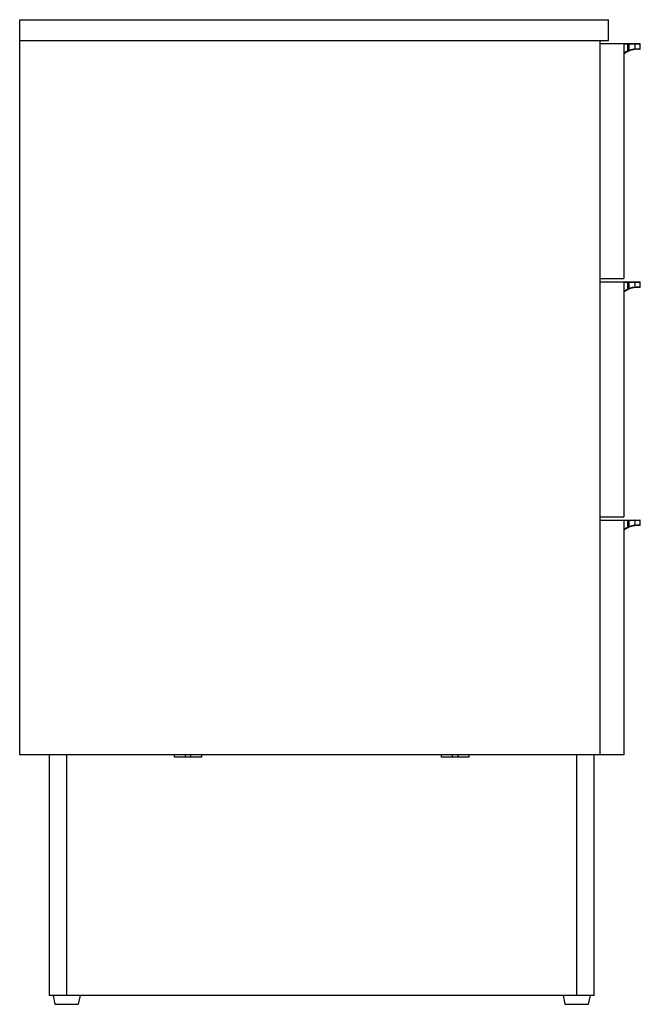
# Paper-space layout '_Left' of a CAD drawing. Header units: millimetres. Extents: x -530 to 37, y -550 to 350.
import ezdxf

# ---------------------------------------------------------------- set-up
doc = ezdxf.new("R2010")
doc.units = ezdxf.units.MM

psp = doc.layouts.new('_Left')

# ---------------------------------------------------------------- linework, layer by layer
at = {"color": 7, "linetype": 'Continuous', "lineweight": 25}
for p, q in [((-530, -322), (-530, 350)), ((-530, 350), (7.94, 350)), ((7.94, 331), (7.94, 350)), ((-530, 331), (7.94, 331)), ((0, 331), (0, -322)), ((36.5, 328), (0, 328)), ((22, 328), (22, 113.33)), ((37, 327.5), (22, 327.5)), ((25.28, 327.5), (25.28, 321.39)), ((26.72, 322.01), (26.72, 327.5)), ((32.07, 327.5), (32.07, 323.33)), ((37, 323.5), (37, 327.5)), ((36.5, 323), (34.36, 323)), ((0, 113.33), (22, 113.33)), ((0, 110.33), (36.5, 110.33)), ((22, 110.33), (22, -104.33)), ((37, 109.83), (22, 109.83)), ((25.28, 109.83), (25.28, 103.73)), ((26.72, 104.34), (26.72, 109.83)), ((32.07, 109.83), (32.07, 105.66)), ((37, 105.83), (37, 109.83)), ((36.5, 105.33), (34.36, 105.33)), ((0, -104.33), (22, -104.33)), ((0, -107.33), (36.5, -107.33)), ((22, -107.33), (22, -322)), ((37, -107.83), (22, -107.83)), ((25.28, -107.83), (25.28, -113.94)), ((26.72, -113.33), (26.72, -107.83)), ((32.07, -107.83), (32.07, -112)), ((37, -111.83), (37, -107.83)), ((36.5, -112.33), (34.36, -112.33)), ((22, -322), (-530, -322)), ((-503, -322), (-503, -542)), ((-487, -542), (-487, -322)), ((-388.5, -324), (-388.5, -322)), ((-363.5, -324), (-388.5, -324)), ((-378.5, -324), (-378.5, -322)), ((-373.5, -324), (-373.5, -322)), ((-363.5, -324), (-363.5, -322)), ((-144.5, -324), (-144.5, -322)), ((-134.5, -324), (-134.5, -322)), ((-129.5, -324), (-129.5, -322)), ((-119.5, -324), (-119.5, -322)), ((-21, -542), (-21, -322)), ((-5, -542), (-5, -322)), ((-119.5, -324), (-144.5, -324)), ((-5, -542), (-503, -542)), ((-499.5, -542), (-497.8, -550)), ((-476.2, -550), (-474.5, -542)), ((-33.5, -542), (-31.8, -550)), ((-10.2, -550), (-8.5, -542)), ((-497.8, -550), (-476.2, -550)), ((-31.8, -550), (-10.2, -550))]:
    psp.add_line(p, q, dxfattribs=at)
at = {"color": 8, "linetype": 'Continuous', "lineweight": 25}
for p, q in [((34.8, 323.5), (37, 323.5)), ((34.8, 105.83), (37, 105.83)), ((34.8, -111.83), (37, -111.83))]:
    psp.add_line(p, q, dxfattribs=at)
at = {"color": 7, "linetype": 'Continuous', "lineweight": 25}
for centre, radius, start, end in [((27.4, 327.62), 2.12, 169.78935, 183.37141), ((24.6, 327.62), 2.12, 356.62859, 10.21065), ((31.63, 327.57), 0.445, 351.51773, 77.64509), ((36.5, 327.5), 0.5, 0, 90), ((27.52, 322.35), 2.44, 203.14098, 215.24694), ((24.71, 321.07), 2.21, 12.39767, 25.1047), ((31.65, 323.24), 0.428, 288.83944, 12.20452), ((34.33, 323.47), 0.469, 274.58616, 3.9482), ((36.5, 323.5), 0.5, 270, 360), ((27.4, 109.96), 2.12, 169.78935, 183.37141), ((24.6, 109.96), 2.12, 356.62859, 10.21065), ((31.63, 109.9), 0.445, 351.51773, 77.64509), ((36.5, 109.83), 0.5, 0, 90), ((27.52, 104.68), 2.44, 203.14098, 215.24694), ((24.71, 103.4), 2.21, 12.39767, 25.1047), ((31.65, 105.57), 0.428, 288.83944, 12.20452), ((34.33, 105.8), 0.469, 274.58616, 3.9482), ((36.5, 105.83), 0.5, 270, 360), ((27.4, -107.71), 2.12, 169.78935, 183.37141), ((24.6, -107.71), 2.12, 356.62859, 10.21065), ((31.63, -107.77), 0.445, 351.51773, 77.64509), ((36.5, -107.83), 0.5, 0, 90), ((27.52, -112.98), 2.44, 203.14098, 215.24694), ((24.71, -114.26), 2.21, 12.39767, 25.1047), ((31.65, -112.09), 0.428, 288.83944, 12.20452), ((34.33, -111.87), 0.469, 274.58616, 3.9482), ((36.5, -111.83), 0.5, 270, 360)]:
    psp.add_arc(centre, radius, start, end, dxfattribs=at)
at = {"color": 8, "linetype": 'Continuous', "lineweight": 25}
for points in [[(22, 319.49), (22.32, 319.72), (23.31, 320.42), (24.49, 321), (25.28, 321.39)], [(22, 101.82), (22.32, 102.05), (23.31, 102.75), (24.49, 103.33), (25.28, 103.73)], [(22, -115.84), (22.32, -115.62), (23.31, -114.92), (24.49, -114.33), (25.28, -113.94)]]:
    psp.add_open_spline(points, degree=3, knots=[0, 0, 0, 0, 0.326257, 1, 1, 1, 1], dxfattribs=at)
at = {"color": 7, "linetype": 'Continuous', "lineweight": 25}
for points, knots in [([(25.53, 320.94), (24.68, 320.49), (23.36, 319.79), (22.35, 318.96), (22, 318.67)], [0, 0, 0, 0, 0.652613, 1, 1, 1, 1]), ([(26.72, 322.01), (27.2, 322.19), (27.67, 322.35), (28.39, 322.57), (28.62, 322.64), (29.09, 322.77), (29.33, 322.82), (30.02, 322.99), (30.46, 323.08), (31.3, 323.23), (31.7, 323.28), (32.07, 323.33)], [0, 0, 0, 0, 0.25, 0.25, 0.375, 0.375, 0.5, 0.5, 0.75, 0.75, 1, 1, 1, 1]), ([(31.79, 322.83), (31.49, 322.8), (31.18, 322.75), (30.52, 322.63), (30.18, 322.56), (29.46, 322.39), (29.09, 322.3), (28.34, 322.08), (27.96, 321.95), (27.59, 321.82)], [0, 0, 0, 0, 0.25, 0.25, 0.5, 0.5, 0.75, 0.75, 1, 1, 1, 1]), ([(25.53, 103.28), (24.68, 102.82), (23.36, 102.12), (22.35, 101.29), (22, 101)], [0, 0, 0, 0, 0.652613, 1, 1, 1, 1]), ([(26.72, 104.34), (27.2, 104.52), (27.67, 104.69), (28.39, 104.9), (28.62, 104.97), (29.09, 105.1), (29.33, 105.16), (30.02, 105.32), (30.46, 105.41), (31.3, 105.56), (31.7, 105.62), (32.07, 105.66)], [0, 0, 0, 0, 0.25, 0.25, 0.375, 0.375, 0.5, 0.5, 0.75, 0.75, 1, 1, 1, 1]), ([(31.79, 105.17), (31.49, 105.13), (31.18, 105.08), (30.52, 104.96), (30.18, 104.89), (29.46, 104.73), (29.09, 104.63), (28.34, 104.41), (27.96, 104.29), (27.59, 104.15)], [0, 0, 0, 0, 0.25, 0.25, 0.5, 0.5, 0.75, 0.75, 1, 1, 1, 1]), ([(25.53, -114.39), (24.68, -114.84), (23.36, -115.54), (22.35, -116.38), (22, -116.67)], [0, 0, 0, 0, 0.652613, 1, 1, 1, 1]), ([(26.72, -113.33), (27.2, -113.14), (27.67, -112.98), (28.39, -112.76), (28.62, -112.7), (29.09, -112.57), (29.33, -112.51), (30.02, -112.34), (30.46, -112.26), (31.3, -112.11), (31.7, -112.05), (32.07, -112)], [0, 0, 0, 0, 0.25, 0.25, 0.375, 0.375, 0.5, 0.5, 0.75, 0.75, 1, 1, 1, 1]), ([(31.79, -112.5), (31.49, -112.54), (31.18, -112.59), (30.52, -112.7), (30.18, -112.77), (29.46, -112.94), (29.09, -113.04), (28.34, -113.26), (27.96, -113.38), (27.59, -113.52)], [0, 0, 0, 0, 0.25, 0.25, 0.5, 0.5, 0.75, 0.75, 1, 1, 1, 1])]:
    psp.add_open_spline(points, degree=3, knots=knots, dxfattribs=at)
for points in [[(25.28, 321.39), (25.75, 321.62), (26.23, 321.82), (26.72, 322.01)], [(26.25, 321.28), (26.01, 321.17), (25.77, 321.06), (25.53, 320.94)], [(25.53, 320.94), (25.77, 321.06), (26.01, 321.17), (26.25, 321.28)], [(26.87, 321.54), (26.67, 321.46), (26.46, 321.37), (26.25, 321.28)], [(27.59, 321.82), (27.35, 321.73), (27.11, 321.64), (26.87, 321.54)], [(31.85, 322.84), (31.83, 322.84), (31.81, 322.84), (31.79, 322.83)], [(34.36, 323), (33.67, 323), (32.84, 322.97), (31.85, 322.84)], [(32.07, 323.33), (33.13, 323.46), (34.04, 323.5), (34.8, 323.5)], [(25.28, 103.73), (25.75, 103.95), (26.23, 104.15), (26.72, 104.34)], [(26.25, 103.61), (26.01, 103.51), (25.77, 103.39), (25.53, 103.28)], [(25.53, 103.28), (25.77, 103.39), (26.01, 103.51), (26.25, 103.61)], [(26.87, 103.88), (26.67, 103.79), (26.46, 103.71), (26.25, 103.61)], [(27.59, 104.15), (27.35, 104.06), (27.11, 103.97), (26.87, 103.88)], [(31.85, 105.18), (31.83, 105.17), (31.81, 105.17), (31.79, 105.17)], [(34.36, 105.33), (33.67, 105.33), (32.84, 105.3), (31.85, 105.18)], [(32.07, 105.66), (33.13, 105.8), (34.04, 105.83), (34.8, 105.83)], [(25.28, -113.94), (25.75, -113.72), (26.23, -113.51), (26.72, -113.33)], [(26.25, -114.05), (26.01, -114.16), (25.77, -114.27), (25.53, -114.39)], [(25.53, -114.39), (25.77, -114.27), (26.01, -114.16), (26.25, -114.05)], [(26.87, -113.79), (26.67, -113.87), (26.46, -113.96), (26.25, -114.05)], [(27.59, -113.52), (27.35, -113.6), (27.11, -113.69), (26.87, -113.79)], [(31.85, -112.49), (31.83, -112.49), (31.81, -112.5), (31.79, -112.5)], [(34.36, -112.33), (33.67, -112.33), (32.84, -112.37), (31.85, -112.49)], [(32.07, -112), (33.13, -111.87), (34.04, -111.83), (34.8, -111.83)]]:
    psp.add_open_spline(points, degree=3, dxfattribs=at)

doc.saveas('drawing.dxf')
